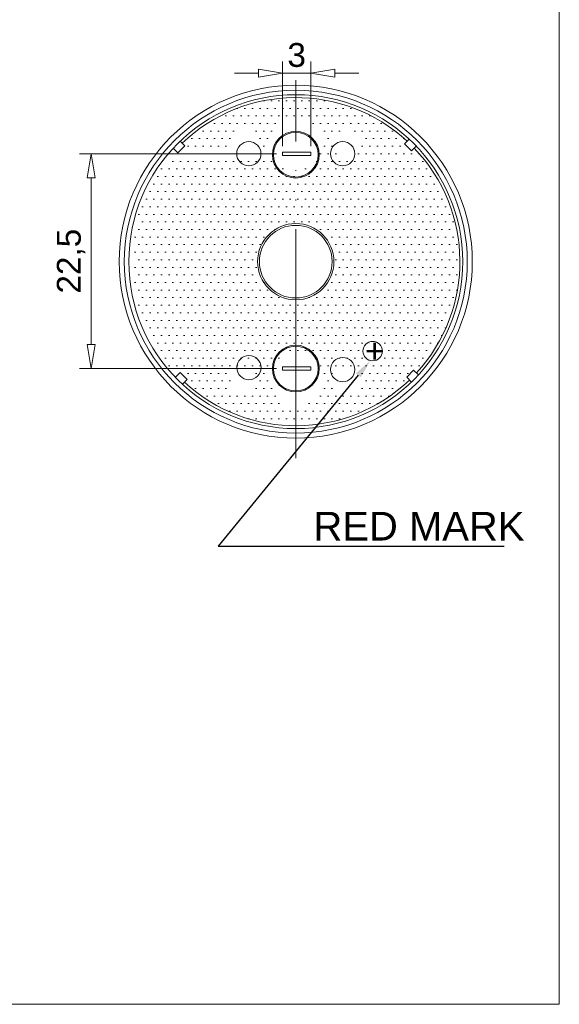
# Model space of a CAD drawing. Header units: millimetres. Extents: x 1871 to 2905, y 2083 to 2240.
# Tile 13 of 14: x 2848 to 2905, y 2084 to 2187. Entities that reach past the tile are written whole.
import ezdxf
from ezdxf import colors
from ezdxf.entities.mleader import LeaderData, LeaderLine
from ezdxf.math import Vec2, Vec3

# ---------------------------------------------------------------- set-up
doc = ezdxf.new("R2010")
doc.units = ezdxf.units.MM
doc.linetypes.add('ACAD_ISO05W100', pattern=[33, 24, -3, 0, -3, 0, -3])
doc.styles.get("Standard").update_dxf_attribs({"font": 'arial.ttf'})
doc.dimstyles.new('副本 ISO-25', dxfattribs={"dimtxt": 2.5, "dimasz": 2.5, "dimexe": 1.25, "dimexo": 0.625, "dimtad": 1, "dimtxsty": 'Standard', "dimblk": 'CLOSEDBLANK', "dimcen": 2.5, "dimadec": 0, "dimazin": 0, "dimtfac": 1, "dimtmove": 0, "dimatfit": 3, "dimldrblk": 'CLOSEDBLANK', "dimfxl": 0, "dimlwd": 5, "dimlwe": 5, "dimarcsym": 0})

# ---------------------------------------------------------------- blocks, each defined once
blk = doc.blocks.new('*U131')
at = {"linetype": 'ByBlock', "lineweight": 15}
for p, q in [((-0.52, 0.35), (-0.52, -0.35)), ((0.51, -0.35), (0.52, 0.35)), ((-0.52, -0.35), (0.51, -0.35))]:
    blk.add_line(p, q, dxfattribs=at)
blk = doc.blocks.new('*U132')
at = {"color": 0, "linetype": 'ByBlock', "lineweight": -2, "transparency": 16777216}
blk.add_blockref('*U131', (627027.77, 1790408.18), dxfattribs=at)
for p, rotation in [((627010.61, 1790391.05), 89.99999999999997), ((627044.89, 1790391.02), 270), ((627027.74, 1790373.9), 180)]:
    blk.add_blockref('*U131', p, dxfattribs=dict(at, rotation=rotation))
blk = doc.blocks.new('_ClosedBlank')
at = {"color": 0, "linetype": 'ByBlock', "lineweight": -2}
for p, q in [((-1, 0.167), (0, 0)), ((-1, 0.167), (-1, -0.167)), ((0, 0), (-1, -0.167))]:
    blk.add_line(p, q, dxfattribs=at)
blk = doc.blocks.new('*D171')
at = {"color": 0, "lineweight": 5, "transparency": 16777216}
for p, q in [((2875.58, 2173.95), (2875.58, 2182.85)), ((2878.58, 2173.95), (2878.58, 2182.85)), ((2873.08, 2181.6), (2870.58, 2181.6)), ((2875.58, 2181.6), (2878.58, 2181.6)), ((2881.08, 2181.6), (2883.58, 2181.6))]:
    blk.add_line(p, q, dxfattribs=at)
at = {"layer": 'Defpoints', "color": 0, "transparency": 16777216}
for p in [(2878.58, 2181.6), (2875.58, 2173.33), (2878.58, 2173.33)]:
    blk.add_point(p, dxfattribs=at)
at = {"color": 0, "lineweight": 5, "transparency": 16777216, "xscale": 2.5, "yscale": 2.5, "zscale": 2.5}
blk.add_blockref('_ClosedBlank', (2875.58, 2181.6), dxfattribs=at)
at = {"color": 0, "lineweight": 5, "transparency": 16777216, "xscale": 2.5, "yscale": 2.5, "zscale": 2.5, "rotation": 180}
blk.add_blockref('_ClosedBlank', (2878.58, 2181.6), dxfattribs=at)
at = {"color": 0, "lineweight": 20, "transparency": 16777216, "insert": (2877.08, 2183.5), "char_height": 2.5, "attachment_point": 5}
blk.add_mtext('3', dxfattribs=at)
blk = doc.blocks.new('*D172')
at = {"color": 0, "lineweight": 5, "transparency": 16777216}
for p, q in [((2874.96, 2173.15), (2854.3, 2173.15)), ((2855.55, 2170.65), (2855.55, 2153.15)), ((2874.96, 2150.65), (2854.3, 2150.65))]:
    blk.add_line(p, q, dxfattribs=at)
at = {"layer": 'Defpoints', "color": 0, "transparency": 16777216}
for p in [(2875.58, 2173.15), (2855.55, 2150.65), (2875.58, 2150.65)]:
    blk.add_point(p, dxfattribs=at)
at = {"color": 0, "lineweight": 5, "transparency": 16777216, "xscale": 2.5, "yscale": 2.5, "zscale": 2.5}
for p, rotation in [((2855.55, 2173.15), 90), ((2855.55, 2150.65), 270)]:
    blk.add_blockref('_ClosedBlank', p, dxfattribs=dict(at, rotation=rotation))
at = {"color": 0, "lineweight": 20, "transparency": 16777216, "insert": (2853.43, 2161.9), "char_height": 2.5, "attachment_point": 5, "rotation": 90}
blk.add_mtext('22,5', dxfattribs=at)

msp = doc.modelspace()

# ---------------------------------------------------------------- hatches: boundary and pattern name
at = {"linetype": 'ByBlock', "lineweight": 5}
h = msp.add_hatch(dxfattribs=at)
h.set_pattern_fill('DOTS', color=256, scale=0.5)
h.set_pattern_definition([(0, (-624150.7664, -1788229.18726), (0.396875, 0.79375), [0, -0.79375])])
h.paths.add_polyline_path([(2864.572, 2149.941), (2864.861, 2150.225), (2865.596, 2149.499), (2865.315, 2149.212, 0.1885764), (2876.985, 2144.648), (2876.985, 2146.744, -0.4142136), (2874.285, 2149.444, -0.4142136), (2876.985, 2152.144), (2876.985, 2157.85, -0.4142136), (2872.985, 2161.85, -0.4142136), (2876.985, 2165.85), (2876.985, 2171.417, -0.4142136), (2874.285, 2174.117, -0.4142136), (2876.985, 2176.817), (2876.985, 2179.052, 0.1935361), (2865.075, 2174.263), (2865.36, 2173.974), (2864.633, 2173.238), (2864.346, 2173.52, 0.3965865)])
h.paths.add_polyline_path([(2872.971, 2149.33, -1), (2870.171, 2149.33, -1)], flags=16)
h.paths.add_polyline_path([(2870.171, 2174.231, -1), (2872.971, 2174.231, -1)], flags=16)
h.paths.add_polyline_path([(2876.985, 2157.85), (2876.985, 2152.144, -0.4142136), (2879.685, 2149.444, -0.4142136), (2876.985, 2146.744), (2876.985, 2144.648, 0.1935361), (2888.894, 2149.437), (2888.609, 2149.726), (2889.336, 2150.462), (2889.623, 2150.181, 0.3965865), (2889.397, 2173.759), (2889.109, 2173.475), (2888.373, 2174.202), (2888.654, 2174.489, 0.1885764), (2876.985, 2179.052), (2876.985, 2176.817, -0.4142136), (2879.685, 2174.117, -0.4142136), (2876.985, 2171.417), (2876.985, 2165.85, -0.4142136), (2880.985, 2161.85, -0.4142136)])
h.paths.add_polyline_path([(2886.064, 2152.472, -1), (2884.028, 2152.472, -1)], flags=0)
h.paths.add_polyline_path([(2883.798, 2149.33, -1), (2880.998, 2149.33, -1)], flags=16)
h.paths.add_polyline_path([(2880.998, 2174.231, -1), (2883.798, 2174.231, -1)], flags=16)
h.paths.add_polyline_path([(2885.809, 2161.628), (2890.535, 2161.716), (2890.458, 2165.836), (2885.732, 2165.748)], flags=24)
h.paths.add_polyline_path([(2883.417, 2149.897), (2886.707, 2149.897), (2886.707, 2155.049), (2883.417, 2155.049)], flags=24)

# ---------------------------------------------------------------- linework, layer by layer
at = {"color": 1, "linetype": 'ACAD_ISO05W100', "lineweight": 5}
msp.add_line((2876.985, 2141.257), (2876.985, 2180.861), dxfattribs=at)
at = {"linetype": 'ByBlock', "lineweight": 15}
for p, q in [((2875.58, 2173.327), (2878.576, 2173.327)), ((2875.58, 2172.976), (2875.58, 2173.327)), ((2878.576, 2172.976), (2875.58, 2172.976)), ((2878.576, 2173.327), (2878.576, 2172.976)), ((2878.576, 2150.825), (2875.58, 2150.825)), ((2875.58, 2150.825), (2875.58, 2150.474)), ((2875.58, 2150.474), (2878.576, 2150.474)), ((2878.576, 2150.474), (2878.576, 2150.825))]:
    msp.add_line(p, q, dxfattribs=at)
at = {"lineweight": 20}
msp.add_lwpolyline([(2670.41, 2239.768), (2904.606, 2239.768), (2904.606, 2083.995), (2670.41, 2083.995)], close=True, dxfattribs=at)
at = {"linetype": 'ByBlock', "lineweight": 15}
for centre, radius in [((2876.985, 2161.85), 18.5), ((2876.985, 2161.85), 17.971), ((2876.985, 2161.85), 17.5), ((2876.985, 2173.06), 2.453), ((2876.985, 2173.06), 2.343), ((2872.066, 2173.163), 1.272), ((2881.903, 2173.163), 1.272), ((2876.985, 2161.85), 4), ((2876.985, 2161.85), 3.807), ((2876.985, 2150.641), 2.453), ((2876.985, 2150.641), 2.343), ((2872.074, 2150.745), 1.272), ((2881.903, 2150.538), 1.272)]:
    msp.add_circle(centre, radius, dxfattribs=at)
at = {"color": 1, "linetype": 'ByBlock', "lineweight": 15}
msp.add_circle((2885.046, 2152.472), 1.018, dxfattribs=at)
at = {"linetype": 'ByBlock', "lineweight": 15}
for start, end in [(47.28311, 133.81354), (317.28311, 43.81354), (227.28311, 313.81354)]:
    msp.add_arc((2876.985, 2161.85), 17.202, start, end, dxfattribs=at)

# ---------------------------------------------------------------- block references
at = {"linetype": 'ByBlock', "lineweight": 15, "rotation": 45.58963729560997}
msp.add_blockref('*U132', (843046.534, -1698655.305), dxfattribs=at)

# ---------------------------------------------------------------- texts
at = {"color": 1, "linetype": 'ByBlock', "lineweight": 15, "insert": (2884.237, 2153.762), "char_height": 2.5, "attachment_point": 1}
msp.add_mtext_dynamic_manual_height_columns('+', width=1.03042, gutter_width=12.5, heights=[0], dxfattribs=at)

# ---------------------------------------------------------------- dimensions: what is measured, and where the dimension line sits
at = {"lineweight": 20}
dim = msp.add_linear_dim(base=(2878.576, 2181.596), p1=(2875.58, 2173.327), p2=(2878.576, 2173.327), dimstyle='副本 ISO-25', dxfattribs=at)
dim.commit()
dim.dimension.update_dxf_attribs({"geometry": '*D171', "text_midpoint": (2877.078, 2183.498)})
dim = msp.add_aligned_dim(p1=(2875.58, 2173.151), p2=(2875.58, 2150.65), distance=-20.026, dimstyle='副本 ISO-25', dxfattribs=at)
dim.commit()
dim.dimension.update_dxf_attribs({"geometry": '*D172', "text_midpoint": (2853.427, 2161.901)})

# ---------------------------------------------------------------- leaders
at = {"color": 1, "lineweight": 20}
ml = msp.add_multileader_mtext('Standard', dxfattribs=at)
ml.set_content('RED MARK', color=1)
ml.set_leader_properties()
ml.build(insert=Vec2(0, 0))
ml.multileader.update_dxf_attribs({"text_left_attachment_type": 5, "arrow_head_size": 2})
ctx = ml.context
ctx.base_point, ctx.char_height, ctx.arrow_head_size, ctx.plane_origin = Vec3(2876.835, 2132.017), 3, 2, Vec3(2885.046, 2153.49)
ctx.left_attachment = 5
notes = []
notes.append((ctx, [(0, (1, 1, 0), (2868.835, 2132.017), (1, 0), 8, [(0, [(2884.808, 2151.482)], 0, [])])]))
ctx.mtext.insert, ctx.mtext.flow_direction = Vec3(2878.835, 2135.617), 5
for ctx, leaders in notes:
    for number, flags, end, landing, length, lines in leaders:
        leader = LeaderData()
        leader.index, (leader.has_last_leader_line, leader.has_dogleg_vector, leader.attachment_direction) = number, flags
        leader.last_leader_point, leader.dogleg_vector, leader.dogleg_length = Vec3(end), Vec3(landing), length
        for number, points, colour, breaks in lines:
            line = LeaderLine()
            line.index, line.vertices, line.color, line.breaks = number, Vec3.list(points), colors.encode_raw_color(colour), breaks
            leader.lines.append(line)
        ctx.leaders.append(leader)

doc.saveas('drawing.dxf')
